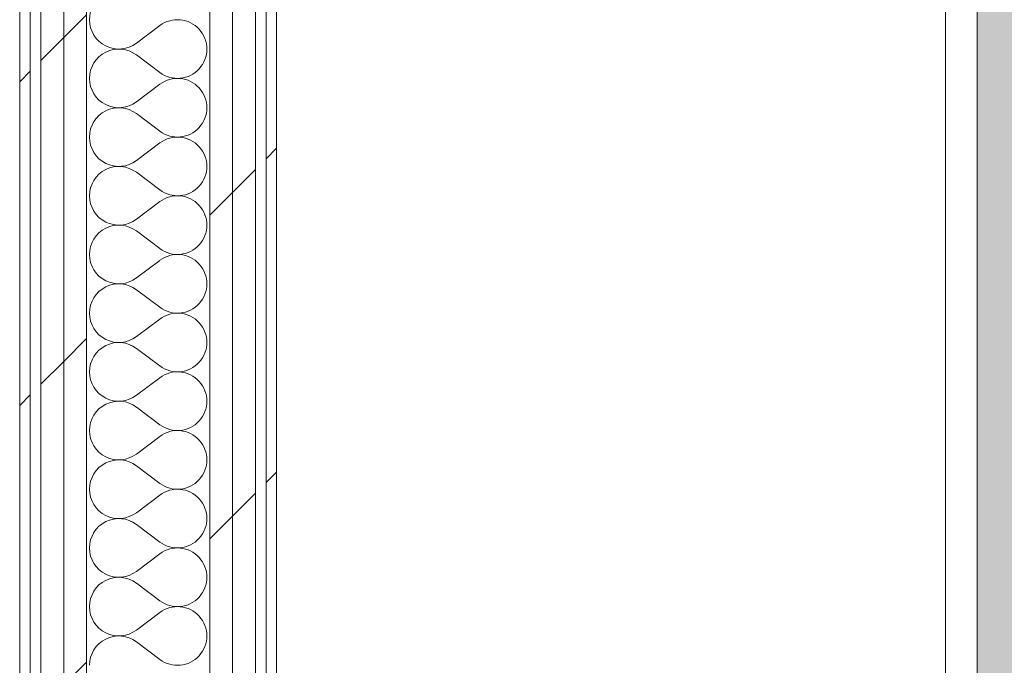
# Model space of a CAD drawing. Header units: millimetres. Extents: x -30280 to 19093, y -19247 to 4746.
# Tile 31 of 166: x -28051 to -27491, y 1033 to 1400. Entities that reach past the tile are written whole.
import ezdxf
from ezdxf.enums import TextEntityAlignment as Align

# ---------------------------------------------------------------- set-up
doc = ezdxf.new("R2010")
doc.units = ezdxf.units.MM
doc.header["$MEASUREMENT"] = 0
doc.linetypes.add('Wipeout_Contour', pattern=[1000, 0, -1000])
for name, color, linetype in [('Nuevo_05_AUX_Treball', 7, 'Continuous'), ('Nuevo_08_E_Envans secs', 7, 'Continuous'), ('Nuevo_09_EI_Mobiliari cuines', 7, 'Continuous')]:
    doc.layers.add(name, color=color, linetype=linetype)
for name, color, linetype, lineweight, true_color in [('Nuevo_05_AUX_Treball_Pluma_Nº__3', 7, 'Continuous', 5, 0xa4a4a4), ('Nuevo_08_E_Envans secs_Pluma_Nº__102', 7, 'Continuous', 5, 0xcccccc), ('Nuevo_08_E_Envans secs_Pluma_Nº__171', 171, 'Continuous', 13, 0xaaaaff), ('Nuevo_08_E_Envans secs_Pluma_Nº__177', 7, 'Continuous', 15, 0xf7e046)]:
    doc.layers.add(name, color=color, linetype=linetype, lineweight=lineweight, true_color=true_color)
for name, color, linetype, lineweight in [('Nuevo_08_E_Envans secs_Pluma_Nº__1', 7, 'Continuous', 5), ('Nuevo_09_EI_Mobiliari cuines_Pluma_Nº__1', 7, 'Continuous', 5), ('Nuevo_Sellos de Zona Archicad_Pluma_Nº__1', 7, 'Continuous', 5)]:
    doc.layers.add(name, color=color, linetype=linetype, lineweight=lineweight)
doc.styles.add('Estilo_Generado_1', font='txt')
doc.styles.add('Estilo_Generado_3', font='arial.ttf')
pattern_1 = [(45, (0, 0), (-183.8478, 183.8478), [195, -65]), (45, (7e-14, 183.85), (-183.8478, 183.8478), [195, -65])]

# ---------------------------------------------------------------- blocks, each defined once
blk = doc.blocks.new('Planta 1_Office-descans_1_1', base_point=(-21810.76, 369.94))
at = {"layer": 'Nuevo_05_AUX_Treball', "linetype": 'Continuous', "lineweight": 0, "true_color": 0xfee7e7}
blk.add_hatch(color=7, dxfattribs=at).paths.add_polyline_path([(-27904.85, 1554.85), (-27904.85, -1128.98), (-25366.43, -1128.98), (-25366.43, -1193.98), (-25366.43, -1208.98), (-24166.43, -1208.98), (-24166.43, -1193.98), (-24166.43, -1128.98), (-20233.93, -1128.98), (-20233.93, -1193.98), (-20233.93, -1208.98), (-19033.93, -1208.98), (-19033.93, -1193.98), (-19033.93, -1128.98), (-18136.43, -1128.98), (-18136.43, -1193.98), (-16936.43, -1193.98), (-16936.43, -1128.98), (-16136.43, -1128.98), (-16136.43, 1554.85), (-16930.05, 1554.85), (-16930.05, 1630.85), (-26863.49, 1630.85), (-26863.49, 1554.85)])
at = {"layer": 'Nuevo_05_AUX_Treball_Pluma_Nº__3', "color": 253, "linetype": 'Continuous', "lineweight": 5, "true_color": 0xa4a4a4, "flags": 128}
blk.add_lwpolyline([(-27904.85, 1554.85), (-27904.85, -1128.98), (-25366.43, -1128.98), (-25366.43, -1193.98), (-25366.43, -1208.98), (-24166.43, -1208.98), (-24166.43, -1193.98), (-24166.43, -1128.98), (-20233.93, -1128.98), (-20233.93, -1193.98), (-20233.93, -1208.98), (-19033.93, -1208.98), (-19033.93, -1193.98), (-19033.93, -1128.98), (-18136.43, -1128.98), (-18136.43, -1193.98), (-16936.43, -1193.98), (-16936.43, -1128.98), (-16136.43, -1128.98), (-16136.43, 1554.85), (-16930.05, 1554.85), (-16930.05, 1630.85), (-26863.49, 1630.85), (-26863.49, 1554.85)], close=True, dxfattribs=at)
at = {"layer": 'Nuevo_Sellos de Zona Archicad_Pluma_Nº__1', "color": 7, "lineweight": 5, "style": 'Estilo_Generado_1'}
for tag, p in [('ROOM_NAME', (-21810.76, 311.79)), ('ROOM_NUMBER', (-21810.76, 87.39)), ('ROOM_AREA', (-21810.76, -139.98))]:
    blk.add_attdef(tag, text='', height=120, dxfattribs=at).set_placement(p, align=Align.TOP_LEFT)
blk = doc.blocks.new('*X458')
at = {"layer": 'Nuevo_08_E_Envans secs_Pluma_Nº__102', "color": 254, "linetype": 'Continuous', "lineweight": 5, "true_color": 0xcccccc}
for p, q in [((-27971.18, 1396.67), (-27984.51, 1386.67)), ((-27971.18, 1370), (-27984.51, 1380)), ((-27971.18, 1363.33), (-27984.51, 1353.33)), ((-27971.18, 1336.67), (-27984.51, 1346.67)), ((-27971.18, 1330), (-27984.51, 1320)), ((-27971.18, 1303.33), (-27984.51, 1313.33)), ((-27971.18, 1296.67), (-27984.51, 1286.67)), ((-27971.18, 1270), (-27984.51, 1280)), ((-27971.18, 1263.33), (-27984.51, 1253.33)), ((-27971.18, 1236.67), (-27984.51, 1246.67)), ((-27971.18, 1230), (-27984.51, 1220)), ((-27971.18, 1203.33), (-27984.51, 1213.33)), ((-27971.18, 1196.67), (-27984.51, 1186.67)), ((-27971.18, 1170), (-27984.51, 1180)), ((-27971.18, 1163.33), (-27984.51, 1153.33)), ((-27971.18, 1136.67), (-27984.51, 1146.67)), ((-27971.18, 1130), (-27984.51, 1120)), ((-27971.18, 1103.33), (-27984.51, 1113.33)), ((-27971.18, 1096.67), (-27984.51, 1086.67)), ((-27971.18, 1070), (-27984.51, 1080)), ((-27971.18, 1063.33), (-27984.51, 1053.33)), ((-27971.18, 1036.67), (-27984.51, 1046.67))]:
    blk.add_line(p, q, dxfattribs=at)
for centre, start, end in [((-27994.51, 1400), 53.1301, 180), ((-27994.51, 1400), 180, 306.8699), ((-27961.18, 1383.33), 233.1301, 126.8699), ((-27994.51, 1366.67), 53.1301, 180), ((-27994.51, 1366.67), 180, 306.8699), ((-27961.18, 1350), 233.1301, 126.8699), ((-27994.51, 1333.33), 53.1301, 180), ((-27994.51, 1333.33), 180, 306.8699), ((-27961.18, 1316.67), 233.1301, 126.8699), ((-27994.51, 1300), 53.1301, 180), ((-27994.51, 1300), 180, 306.8699), ((-27961.18, 1283.33), 233.1301, 126.8699), ((-27994.51, 1266.67), 53.1301, 180), ((-27994.51, 1266.67), 180, 306.8699), ((-27961.18, 1250), 233.1301, 126.8699), ((-27994.51, 1233.33), 53.1301, 180), ((-27994.51, 1233.33), 180, 306.8699), ((-27961.18, 1216.67), 233.1301, 126.8699), ((-27994.51, 1200), 53.1301, 180), ((-27994.51, 1200), 180, 306.8699), ((-27961.18, 1183.33), 233.1301, 126.8699), ((-27994.51, 1166.67), 53.1301, 180), ((-27994.51, 1166.67), 180, 306.8699), ((-27961.18, 1150), 233.1301, 126.8699), ((-27994.51, 1133.33), 53.1301, 180), ((-27994.51, 1133.33), 180, 306.8699), ((-27961.18, 1116.67), 233.1301, 126.8699), ((-27994.51, 1100), 53.1301, 180), ((-27994.51, 1100), 180, 306.8699), ((-27961.18, 1083.33), 233.1301, 126.8699), ((-27994.51, 1066.67), 53.1301, 180), ((-27994.51, 1066.67), 180, 306.8699), ((-27961.18, 1050), 233.1301, 126.8699), ((-27994.51, 1033.33), 53.1301, 180)]:
    blk.add_arc(centre, 16.67, start, end, dxfattribs=at)
blk = doc.blocks.new('Muro_117_1', base_point=(-27904.85, 1700.85))
at = {"color": 254, "linetype": 'Wipeout_Contour', "lineweight": 0, "ltscale": 112344.405734}
blk.add_wipeout([(-28050.85, 1694.85), (-28050.85, -1193.98), (-28044.85, -1191.3), (-28044.85, 1694.85)], dxfattribs=at).dxf.layer = 'Nuevo_08_E_Envans secs'
at = {"color": 254, "linetype": 'Wipeout_Contour', "lineweight": 0, "ltscale": 111827.540082}
blk.add_wipeout([(-27929.85, 1566.85), (-27929.85, -1140.11), (-27916.85, -1134.32), (-27916.85, 1566.85)], dxfattribs=at).dxf.layer = 'Nuevo_08_E_Envans secs'
at = {"color": 254, "linetype": 'Wipeout_Contour', "lineweight": 0, "ltscale": 111763.605754}
blk.add_wipeout([(-27910.85, 1554.85), (-27910.85, -1128.98), (-27904.85, -1128.98), (-27904.85, 1554.85)], dxfattribs=at).dxf.layer = 'Nuevo_08_E_Envans secs'
at = {"layer": 'Nuevo_08_E_Envans secs_Pluma_Nº__171', "linetype": 'Continuous', "lineweight": 13, "true_color": 0xaaaaff}
h = blk.add_hatch(dxfattribs=at)
h.set_pattern_fill('Panellat_HPL_0001', color=161, style=0, pattern_type=2)
h.set_pattern_definition(pattern_1)
h.paths.add_polyline_path([(-28050.85, 1694.85), (-28050.85, -1193.98), (-28044.85, -1191.3), (-28044.85, 1694.85)])
h = blk.add_hatch(dxfattribs=at)
h.set_pattern_fill('Panellat_HPL_0001', color=161, style=0, pattern_type=2)
h.set_pattern_definition(pattern_1)
h.paths.add_polyline_path([(-27910.85, 1554.85), (-27910.85, -1128.98), (-27904.85, -1128.98), (-27904.85, 1554.85)])
at = {"layer": 'Nuevo_08_E_Envans secs_Pluma_Nº__177', "linetype": 'Continuous', "lineweight": 15, "true_color": 0xf7e046}
h = blk.add_hatch(dxfattribs=at)
h.set_pattern_fill('Panellat_HPL_0001', color=53, style=0, pattern_type=2)
h.set_pattern_definition(pattern_1)
h.paths.add_polyline_path([(-27929.85, 1566.85), (-27929.85, -1140.11), (-27916.85, -1134.32), (-27916.85, 1566.85)])
at = {"layer": 'Nuevo_08_E_Envans secs_Pluma_Nº__1', "color": 7, "linetype": 'Continuous', "lineweight": 5}
for p, q in [((-28044.85, -1191.3), (-28044.85, 1694.85)), ((-27916.85, -1134.32), (-27916.85, 1566.85)), ((-27910.85, -1128.98), (-27910.85, 1560.85))]:
    blk.add_line(p, q, dxfattribs=at)
at = {"layer": 'Nuevo_08_E_Envans secs_Pluma_Nº__1', "color": 7, "linetype": 'Continuous', "lineweight": 5, "flags": 128}
for points in [[(-28050.85, 1700.85), (-28050.85, -1193.98)], [(-27904.85, -1128.98), (-27904.85, 1554.85)]]:
    blk.add_lwpolyline(points, dxfattribs=at)
at = {"color": 254, "linetype": 'Wipeout_Contour', "lineweight": 0, "ltscale": 111881.411746}
blk.add_wipeout([(-27942.85, 1579.85), (-27942.85, -1145.89), (-27929.85, -1140.11), (-27929.85, 1579.85)], dxfattribs=at).dxf.layer = 'Nuevo_08_E_Envans secs'
at = {"layer": 'Nuevo_08_E_Envans secs_Pluma_Nº__177', "linetype": 'Continuous', "lineweight": 15, "true_color": 0xf7e046}
h = blk.add_hatch(dxfattribs=at)
h.set_pattern_fill('Panellat_HPL_0001', color=53, style=0, pattern_type=2)
h.set_pattern_definition(pattern_1)
h.paths.add_polyline_path([(-27942.85, 1579.85), (-27942.85, -1145.89), (-27929.85, -1140.11), (-27929.85, 1579.85)])
at = {"layer": 'Nuevo_08_E_Envans secs_Pluma_Nº__1', "color": 7, "linetype": 'Continuous', "lineweight": 5}
for p, q in [((-27942.85, -1145.89), (-27942.85, 1592.85)), ((-27929.85, -1140.11), (-27929.85, 1579.85))]:
    blk.add_line(p, q, dxfattribs=at)
at = {"layer": 'Nuevo_08_E_Envans secs', "color": 7, "lineweight": 20}
blk.add_blockref('*X458', (0, 0), dxfattribs=at)
at = {"color": 254, "linetype": 'Wipeout_Contour', "lineweight": 0, "ltscale": 112225.659983}
blk.add_wipeout([(-28025.85, 1662.85), (-28025.85, -1182.85), (-28012.85, -1177.06), (-28012.85, 1662.85)], dxfattribs=at).dxf.layer = 'Nuevo_08_E_Envans secs'
at = {"layer": 'Nuevo_08_E_Envans secs_Pluma_Nº__177', "linetype": 'Continuous', "lineweight": 15, "true_color": 0xf7e046}
h = blk.add_hatch(dxfattribs=at)
h.set_pattern_fill('Panellat_HPL_0001', color=53, style=0, pattern_type=2)
h.set_pattern_definition(pattern_1)
h.paths.add_polyline_path([(-28025.85, 1662.85), (-28025.85, -1182.85), (-28012.85, -1177.06), (-28012.85, 1662.85)])
at = {"layer": 'Nuevo_08_E_Envans secs_Pluma_Nº__1', "color": 7, "linetype": 'Continuous', "lineweight": 5}
blk.add_line((-28012.85, -1177.06), (-28012.85, 1662.85), dxfattribs=at)
at = {"color": 254, "linetype": 'Wipeout_Contour', "lineweight": 0, "ltscale": 112279.624925}
blk.add_wipeout([(-28038.85, 1675.85), (-28038.85, -1188.63), (-28025.85, -1182.85), (-28025.85, 1675.85)], dxfattribs=at).dxf.layer = 'Nuevo_08_E_Envans secs'
at = {"layer": 'Nuevo_08_E_Envans secs_Pluma_Nº__177', "linetype": 'Continuous', "lineweight": 15, "true_color": 0xf7e046}
h = blk.add_hatch(dxfattribs=at)
h.set_pattern_fill('Panellat_HPL_0001', color=53, style=0, pattern_type=2)
h.set_pattern_definition(pattern_1)
h.paths.add_polyline_path([(-28038.85, 1675.85), (-28038.85, -1188.63), (-28025.85, -1182.85), (-28025.85, 1675.85)])
at = {"layer": 'Nuevo_08_E_Envans secs_Pluma_Nº__1', "color": 7, "linetype": 'Continuous', "lineweight": 5}
for p, q in [((-28038.85, -1188.63), (-28038.85, 1688.85)), ((-28025.85, -1182.85), (-28025.85, 1675.85))]:
    blk.add_line(p, q, dxfattribs=at)
blk = doc.blocks.new('Nevera 27_2')
at = {"layer": 'Nuevo_09_EI_Mobiliari cuines_Pluma_Nº__1', "color": 7, "linetype": 'Continuous', "lineweight": 5, "flags": 128}
blk.add_lwpolyline([(0, 0), (600, 0), (600, 600), (0, 600)], close=True, dxfattribs=at)
at = {"layer": 'Nuevo_09_EI_Mobiliari cuines_Pluma_Nº__1', "color": 7, "lineweight": 5, "style": 'Estilo_Generado_3'}
blk.add_attdef('txt', text='', height=120, dxfattribs=at).set_placement((300, 306.86), align=Align.MIDDLE_CENTER)
blk = doc.blocks.new('Armario Mural 27_4')
at = {"color": 254, "linetype": 'Wipeout_Contour', "lineweight": 0, "ltscale": 1719.017367}
blk.add_wipeout([(0, -398), (600, -398), (600, 0), (0, 0)], dxfattribs=at).dxf.layer = 'Nuevo_09_EI_Mobiliari cuines'
at = {"layer": 'Nuevo_09_EI_Mobiliari cuines_Pluma_Nº__1', "color": 7, "linetype": 'Continuous', "lineweight": 5}
blk.add_line((0, -380), (600, -380), dxfattribs=at)
at = {"layer": 'Nuevo_09_EI_Mobiliari cuines_Pluma_Nº__1', "color": 7, "linetype": 'Continuous', "lineweight": 5, "flags": 128}
blk.add_lwpolyline([(0, -398), (600, -398), (600, 0), (0, 0)], close=True, dxfattribs=at)

msp = doc.modelspace()

# ---------------------------------------------------------------- linework, layer by layer
at = {"layer": 'Nuevo_05_AUX_Treball', "color": 7, "linetype": 'Continuous', "lineweight": 0, "true_color": 0xfee7e7, "flags": 128}
msp.add_lwpolyline([(-27904.85, 1554.85), (-27904.85, -1128.98), (-25366.43, -1128.98), (-25366.43, -1193.98), (-25366.43, -1208.98), (-24166.43, -1208.98), (-24166.43, -1193.98), (-24166.43, -1128.98), (-20233.93, -1128.98), (-20233.93, -1193.98), (-20233.93, -1208.98), (-19033.93, -1208.98), (-19033.93, -1193.98), (-19033.93, -1128.98), (-18136.43, -1128.98), (-18136.43, -1193.98), (-16936.43, -1193.98), (-16936.43, -1128.98), (-16136.43, -1128.98), (-16136.43, 1554.85), (-16930.05, 1554.85), (-16930.05, 1630.85), (-26863.49, 1630.85), (-26863.49, 1554.85)], close=True, dxfattribs=at)

# ---------------------------------------------------------------- block references
at = {"layer": 'Nuevo_05_AUX_Treball', "color": 7, "linetype": 'Continuous', "lineweight": 5}
msp.add_blockref('Planta 1_Office-descans_1_1', (-21810.76, 369.94), dxfattribs=at)

# ---------------------------------------------------------------- next in the draw order: block references
at = {"layer": 'Nuevo_08_E_Envans secs', "color": 7, "lineweight": 20}
msp.add_blockref('Muro_117_1', (-27904.85, 1700.85), dxfattribs=at)

# ---------------------------------------------------------------- next in the draw order: block references
at = {"layer": 'Nuevo_09_EI_Mobiliari cuines_Pluma_Nº__1', "color": 7, "linetype": 'Continuous', "lineweight": 5}
ref = msp.add_blockref('Nevera 27_2', (-27304.85, 954.85), dxfattribs=dict(at, zscale=1000, rotation=90))
ref.add_attrib('txt', 'R', dxfattribs={"color": 7, "lineweight": 5, "height": 120, "rotation": 90, "style": 'Estilo_Generado_3'}).set_placement((-27604.85, 1261.71), align=Align.MIDDLE_CENTER)

# ---------------------------------------------------------------- next in the draw order: block references
at = {"layer": 'Nuevo_09_EI_Mobiliari cuines_Pluma_Nº__1', "color": 7, "linetype": 'Continuous', "lineweight": 5, "zscale": 1000, "rotation": 89.99999999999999}
msp.add_blockref('Armario Mural 27_4', (-27904.85, 954.85), dxfattribs=at)

doc.saveas('drawing.dxf')
